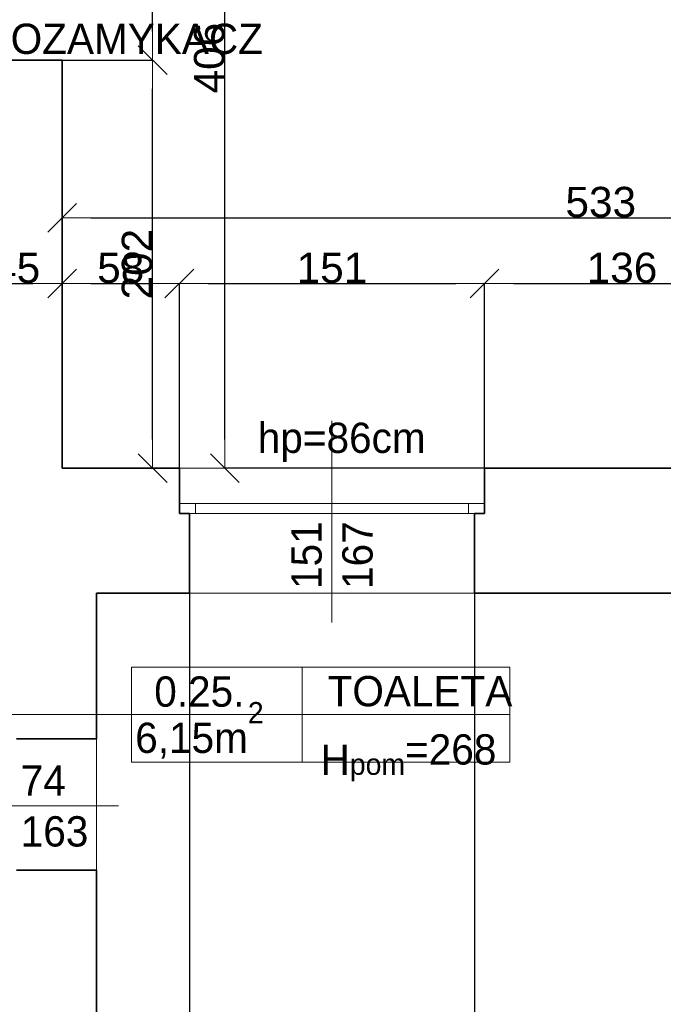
# Model space of a CAD drawing. Header units: metres. Extents: x 7506757 to 756746378, y 5735207 to 582114514.
# Tile 113 of 256: x 7691025 to 7694209, y 5820619 to 5825494. Entities that reach past the tile are written whole.
import ezdxf

# ---------------------------------------------------------------- set-up
doc = ezdxf.new("R2010")
doc.units = ezdxf.units.M
doc.header["$MEASUREMENT"] = 0
doc.header["$PDMODE"] = 2
doc.layers.get('0').update_dxf_attribs({"color": 250, "linetype": 'CONTINUOUS', "lineweight": 100, "plot": 0})
doc.layers.get('Defpoints').update_dxf_attribs({"linetype": 'CONTINUOUS'})
for name, color, linetype, lineweight in [('2D - Ogolne46', 7, 'CONTINUOUS', 18), ('M_OCIANA6', 5, 'CONTINUOUS', 35), ('M_OPISY1', 7, 'CONTINUOUS', 13), ('M_OPISY141', 7, 'CONTINUOUS', 0), ('m_umeblowanie1', 7, 'CONTINUOUS', 13), ('opis1', 7, 'CONTINUOUS', 13), ('WYMIARY', 8, 'CONTINUOUS', 13)]:
    doc.layers.add(name, color=color, linetype=linetype, lineweight=lineweight)
doc.layers.add('M_OPISY', color=7, linetype='CONTINUOUS')
doc.layers.add('PWYMIAR', color=7, linetype='CONTINUOUS')
doc.styles.add('GENERATED_STYLE_1', font='arial.ttf')
doc.styles.add('GENERATED_STYLE_2', font='txt')
doc.dimstyles.new('GENERATED_STYLE__1', dxfattribs={"dimtxt": 150, "dimasz": 142.5, "dimexe": 0.18, "dimexo": 0, "dimgap": 0.09, "dimtad": 1, "dimdec": 0, "dimlfac": 0.1, "dimzin": 0, "dimdsep": 46, "dimtxsty": 'GENERATED_STYLE_1', "dimblk": 'ARROWHEAD_6', "dimblk1": 'ARROWHEAD_6', "dimblk2": 'ARROWHEAD_6', "dimcen": 0.09, "dimclrd": 251, "dimclre": 251, "dimclrt": 7, "dimazin": 0, "dimtfac": 1, "dimtdec": 4, "dimtmove": 0, "dimatfit": 3, "dimfxl": 0, "dimtolj": 1, "dimtzin": 0, "dimarcsym": 0})
doc.dimstyles.new('GENERATED_STYLE__2', dxfattribs={"dimtxt": 150, "dimasz": 142.5, "dimexe": 0.18, "dimexo": 0, "dimgap": 0.09, "dimtad": 1, "dimtih": 1, "dimtoh": 1, "dimdec": 0, "dimlfac": 0.1, "dimzin": 0, "dimdsep": 46, "dimtxsty": 'GENERATED_STYLE_1', "dimblk": 'ARROWHEAD_6', "dimblk1": 'ARROWHEAD_6', "dimblk2": 'ARROWHEAD_6', "dimcen": 0.09, "dimclrd": 251, "dimclre": 251, "dimclrt": 7, "dimazin": 0, "dimtfac": 1, "dimtdec": 4, "dimtmove": 0, "dimatfit": 3, "dimfxl": 0, "dimtolj": 1, "dimtzin": 0, "dimarcsym": 0})
doc.dimstyles.new('GENERATED_STYLE__3', dxfattribs={"dimtxt": 150, "dimasz": 142.5, "dimexe": 0.18, "dimexo": 0, "dimgap": 0.09, "dimtad": 1, "dimdec": 0, "dimlfac": 0.1, "dimzin": 0, "dimdsep": 46, "dimtxsty": 'GENERATED_STYLE_1', "dimblk": 'ARROWHEAD_6', "dimblk1": 'ARROWHEAD_6', "dimblk2": 'ARROWHEAD_6', "dimcen": 0.09, "dimclrd": 251, "dimclre": 251, "dimclrt": 7, "dimazin": 0, "dimtfac": 1, "dimtdec": 4, "dimtmove": 2, "dimatfit": 3, "dimfxl": 0, "dimtolj": 1, "dimtzin": 0, "dimarcsym": 0})

# ---------------------------------------------------------------- blocks, each defined once
blk = doc.blocks.new('Linia_46', base_point=(594398, 271074.2))
at = {"layer": 'M_OPISY1', "linetype": 'Continuous'}
blk.add_hatch(color=256, dxfattribs=at).paths.add_polyline_path([(592947, 271074.2), (592943.2, 271093.3), (592932.4, 271109.5), (592916.2, 271120.4), (592897, 271124.2), (592877.9, 271120.4), (592861.7, 271109.5), (592850.8, 271093.3), (592847, 271074.2), (592850.8, 271055), (592861.7, 271038.8), (592877.9, 271028), (592897, 271024.2), (592916.2, 271028), (592932.4, 271038.8), (592943.2, 271055)], flags=0)
blk.add_circle((592897, 271074.2), 50, dxfattribs=at)
at = {"layer": 'M_OPISY141', "linetype": 'Continuous'}
blk.add_line((594398, 271074.2), (592947, 271074.2), dxfattribs=at)
blk = doc.blocks.new('ARROWHEAD_6')
at = {"color": 0, "linetype": 'Continuous', "lineweight": 0}
for p, q in [((-0.5, -0.5), (0.5, 0.5)), ((0, 0), (-1, 0))]:
    blk.add_line(p, q, dxfattribs=at)
blk = doc.blocks.new('*D5798')
at = {"layer": 'Defpoints', "color": 0, "linetype": 'Continuous', "transparency": 16777216}
for p in [(7691234.6, 5825294), (7691234.6, 5824188.1), (7690784.6, 5824044)]:
    blk.add_point(p, dxfattribs=at)
at = {"layer": 'PWYMIAR', "color": 251, "linetype": 'Continuous', "lineweight": -2, "transparency": 16777216}
for p, q in [((7691234.6, 5825294), (7691234.6, 5824187.9)), ((7690784.6, 5824044), (7690784.6, 5824188.3)), ((7690927.1, 5824188.1), (7691092.1, 5824188.1))]:
    blk.add_line(p, q, dxfattribs=at)
at = {"layer": 'PWYMIAR', "color": 251, "linetype": 'Continuous', "lineweight": -2, "transparency": 16777216, "xscale": 142.5, "yscale": 142.5, "zscale": 142.5, "rotation": 180}
blk.add_blockref('ARROWHEAD_6', (7690784.6, 5824188.1), dxfattribs=at)
at = {"layer": 'PWYMIAR', "color": 251, "linetype": 'Continuous', "lineweight": -2, "transparency": 16777216, "xscale": 142.5, "yscale": 142.5, "zscale": 142.5}
blk.add_blockref('ARROWHEAD_6', (7691234.6, 5824188.1), dxfattribs=at)
at = {"layer": 'PWYMIAR', "color": 7, "linetype": 'Continuous', "lineweight": 13, "transparency": 16777216, "insert": (7691009.6, 5824264.5), "char_height": 150, "attachment_point": 5, "style": 'GENERATED_STYLE_1'}
blk.add_mtext('\\A1;45', dxfattribs=at)
blk = doc.blocks.new('*D5799')
at = {"layer": 'Defpoints', "color": 0, "linetype": 'Continuous', "transparency": 16777216}
for p in [(7691234.6, 5825294), (7691814.6, 5824188.1), (7691814.6, 5823274)]:
    blk.add_point(p, dxfattribs=at)
at = {"layer": 'PWYMIAR', "color": 251, "linetype": 'Continuous', "lineweight": -2, "transparency": 16777216}
for p, q in [((7691234.6, 5825294), (7691234.6, 5824187.9)), ((7691377.1, 5824188.1), (7691672.1, 5824188.1)), ((7691814.6, 5823274), (7691814.6, 5824188.3))]:
    blk.add_line(p, q, dxfattribs=at)
at = {"layer": 'PWYMIAR', "color": 251, "linetype": 'Continuous', "lineweight": -2, "transparency": 16777216, "xscale": 142.5, "yscale": 142.5, "zscale": 142.5, "rotation": 180}
blk.add_blockref('ARROWHEAD_6', (7691234.6, 5824188.1), dxfattribs=at)
at = {"layer": 'PWYMIAR', "color": 251, "linetype": 'Continuous', "lineweight": -2, "transparency": 16777216, "xscale": 142.5, "yscale": 142.5, "zscale": 142.5}
blk.add_blockref('ARROWHEAD_6', (7691814.6, 5824188.1), dxfattribs=at)
at = {"layer": 'PWYMIAR', "color": 7, "linetype": 'Continuous', "lineweight": 13, "transparency": 16777216, "insert": (7691524.6, 5824264.8), "char_height": 150, "attachment_point": 5, "style": 'GENERATED_STYLE_1'}
blk.add_mtext('\\A1;58', dxfattribs=at)
blk = doc.blocks.new('*D5800')
at = {"layer": 'Defpoints', "color": 0, "linetype": 'Continuous', "transparency": 16777216}
for p in [(7693324.6, 5824188.1), (7691814.6, 5823274), (7693324.6, 5823274)]:
    blk.add_point(p, dxfattribs=at)
at = {"layer": 'PWYMIAR', "color": 251, "linetype": 'Continuous', "lineweight": -2, "transparency": 16777216}
for p, q in [((7691814.6, 5823274), (7691814.6, 5824188.3)), ((7691957.1, 5824188.1), (7693182.1, 5824188.1)), ((7693324.6, 5823274), (7693324.6, 5824188.3))]:
    blk.add_line(p, q, dxfattribs=at)
at = {"layer": 'PWYMIAR', "color": 251, "linetype": 'Continuous', "lineweight": -2, "transparency": 16777216, "xscale": 142.5, "yscale": 142.5, "zscale": 142.5, "rotation": 180}
blk.add_blockref('ARROWHEAD_6', (7691814.6, 5824188.1), dxfattribs=at)
at = {"layer": 'PWYMIAR', "color": 251, "linetype": 'Continuous', "lineweight": -2, "transparency": 16777216, "xscale": 142.5, "yscale": 142.5, "zscale": 142.5}
blk.add_blockref('ARROWHEAD_6', (7693324.6, 5824188.1), dxfattribs=at)
at = {"layer": 'PWYMIAR', "color": 7, "linetype": 'Continuous', "lineweight": 13, "transparency": 16777216, "insert": (7692569.6, 5824264.8), "char_height": 150, "attachment_point": 5, "style": 'GENERATED_STYLE_1'}
blk.add_mtext('\\A1;151', dxfattribs=at)
blk = doc.blocks.new('*D5801')
at = {"layer": 'Defpoints', "color": 0, "linetype": 'Continuous', "transparency": 16777216}
for p in [(7694684.6, 5824188.1), (7693324.6, 5823274), (7694684.6, 5823274)]:
    blk.add_point(p, dxfattribs=at)
at = {"layer": 'PWYMIAR', "color": 251, "linetype": 'Continuous', "lineweight": -2, "transparency": 16777216}
for p, q in [((7693324.6, 5823274), (7693324.6, 5824188.3)), ((7693467.1, 5824188.1), (7694542.1, 5824188.1)), ((7694684.6, 5823274), (7694684.6, 5824188.3))]:
    blk.add_line(p, q, dxfattribs=at)
at = {"layer": 'PWYMIAR', "color": 251, "linetype": 'Continuous', "lineweight": -2, "transparency": 16777216, "xscale": 142.5, "yscale": 142.5, "zscale": 142.5, "rotation": 180}
blk.add_blockref('ARROWHEAD_6', (7693324.6, 5824188.1), dxfattribs=at)
at = {"layer": 'PWYMIAR', "color": 251, "linetype": 'Continuous', "lineweight": -2, "transparency": 16777216, "xscale": 142.5, "yscale": 142.5, "zscale": 142.5}
blk.add_blockref('ARROWHEAD_6', (7694684.6, 5824188.1), dxfattribs=at)
at = {"layer": 'PWYMIAR', "color": 7, "linetype": 'Continuous', "lineweight": 13, "transparency": 16777216, "insert": (7694004.6, 5824264.9), "char_height": 150, "attachment_point": 5, "style": 'GENERATED_STYLE_1'}
blk.add_mtext('\\A1;136', dxfattribs=at)
blk = doc.blocks.new('*D5882')
at = {"layer": 'Defpoints', "color": 0, "linetype": 'Continuous', "transparency": 16777216}
for p in [(7690352.4, 5826194), (7691234.6, 5826194), (7690784.6, 5825294)]:
    blk.add_point(p, dxfattribs=at)
at = {"layer": 'PWYMIAR', "color": 251, "linetype": 'Continuous', "lineweight": -2, "transparency": 16777216}
for p, q in [((7691234.6, 5826194), (7690352.2, 5826194)), ((7690352.4, 5825436.5), (7690352.4, 5826051.5)), ((7690784.6, 5825294), (7690352.2, 5825294))]:
    blk.add_line(p, q, dxfattribs=at)
at = {"layer": 'PWYMIAR', "color": 251, "linetype": 'Continuous', "lineweight": -2, "transparency": 16777216, "xscale": 142.5, "yscale": 142.5, "zscale": 142.5}
for p, rotation in [((7690352.4, 5826194), 90), ((7690352.4, 5825294), 270)]:
    blk.add_blockref('ARROWHEAD_6', p, dxfattribs=dict(at, rotation=rotation))
at = {"layer": 'PWYMIAR', "color": 7, "linetype": 'Continuous', "lineweight": 13, "transparency": 16777216, "insert": (7690275.7, 5825744), "char_height": 150, "attachment_point": 5, "rotation": 90, "style": 'GENERATED_STYLE_1'}
blk.add_mtext('\\A1;90', dxfattribs=at)
blk = doc.blocks.new('*D5913')
at = {"layer": 'Defpoints', "color": 0, "linetype": 'Continuous', "transparency": 16777216}
for p in [(7691234.6, 5825294), (7691682.4, 5825294), (7691234.6, 5823274)]:
    blk.add_point(p, dxfattribs=at)
at = {"layer": 'PWYMIAR', "color": 251, "linetype": 'Continuous', "lineweight": -2, "transparency": 16777216}
for p, q in [((7691234.6, 5825294), (7691682.6, 5825294)), ((7691682.4, 5823416.5), (7691682.4, 5825151.5)), ((7691234.6, 5823274), (7691682.6, 5823274))]:
    blk.add_line(p, q, dxfattribs=at)
at = {"layer": 'PWYMIAR', "color": 251, "linetype": 'Continuous', "lineweight": -2, "transparency": 16777216, "xscale": 142.5, "yscale": 142.5, "zscale": 142.5}
for p, rotation in [((7691682.4, 5825294), 90), ((7691682.4, 5823274), 270)]:
    blk.add_blockref('ARROWHEAD_6', p, dxfattribs=dict(at, rotation=rotation))
at = {"layer": 'PWYMIAR', "color": 7, "linetype": 'Continuous', "lineweight": 13, "transparency": 16777216, "insert": (7691605.8, 5824284), "char_height": 150, "attachment_point": 5, "rotation": 90, "style": 'GENERATED_STYLE_1'}
blk.add_mtext('\\A1;202', dxfattribs=at)
blk = doc.blocks.new('*D5914')
at = {"layer": 'Defpoints', "color": 0, "linetype": 'Continuous', "transparency": 16777216}
for p in [(7691234.6, 5826194), (7691682.4, 5826194), (7691234.6, 5825294)]:
    blk.add_point(p, dxfattribs=at)
at = {"layer": 'PWYMIAR', "color": 251, "linetype": 'Continuous', "lineweight": -2, "transparency": 16777216}
for p, q in [((7691234.6, 5826194), (7691682.6, 5826194)), ((7691682.4, 5825436.5), (7691682.4, 5826051.5)), ((7691234.6, 5825294), (7691682.6, 5825294))]:
    blk.add_line(p, q, dxfattribs=at)
at = {"layer": 'PWYMIAR', "color": 251, "linetype": 'Continuous', "lineweight": -2, "transparency": 16777216, "xscale": 142.5, "yscale": 142.5, "zscale": 142.5}
for p, rotation in [((7691682.4, 5826194), 90), ((7691682.4, 5825294), 270)]:
    blk.add_blockref('ARROWHEAD_6', p, dxfattribs=dict(at, rotation=rotation))
at = {"layer": 'PWYMIAR', "color": 7, "linetype": 'Continuous', "lineweight": 13, "transparency": 16777216, "insert": (7691605.8, 5825744), "char_height": 150, "attachment_point": 5, "rotation": 90, "style": 'GENERATED_STYLE_1'}
blk.add_mtext('\\A1;90', dxfattribs=at)
blk = doc.blocks.new('*D5924')
at = {"layer": 'Defpoints', "color": 0, "linetype": 'Continuous', "transparency": 16777216}
for p in [(7692040, 5827334), (7695214.6, 5827334), (7694684.6, 5823274)]:
    blk.add_point(p, dxfattribs=at)
at = {"layer": 'PWYMIAR', "color": 251, "linetype": 'Continuous', "lineweight": -2, "transparency": 16777216}
for p, q in [((7695214.6, 5827334), (7692039.8, 5827334)), ((7692040, 5823416.5), (7692040, 5827191.5)), ((7694684.6, 5823274), (7692039.8, 5823274))]:
    blk.add_line(p, q, dxfattribs=at)
at = {"layer": 'PWYMIAR', "color": 251, "linetype": 'Continuous', "lineweight": -2, "transparency": 16777216, "xscale": 142.5, "yscale": 142.5, "zscale": 142.5}
for p, rotation in [((7692040, 5827334), 90), ((7692040, 5823274), 270)]:
    blk.add_blockref('ARROWHEAD_6', p, dxfattribs=dict(at, rotation=rotation))
at = {"layer": 'PWYMIAR', "color": 7, "linetype": 'Continuous', "lineweight": 13, "transparency": 16777216, "insert": (7691963.3, 5825304), "char_height": 150, "attachment_point": 5, "rotation": 90, "style": 'GENERATED_STYLE_1'}
blk.add_mtext('\\A1;406', dxfattribs=at)
blk = doc.blocks.new('*D5925')
at = {"layer": 'Defpoints', "color": 0, "linetype": 'Continuous', "transparency": 16777216}
for p in [(7696564.6, 5824513.8), (7691234.6, 5823274), (7696564.6, 5823274)]:
    blk.add_point(p, dxfattribs=at)
at = {"layer": 'PWYMIAR', "color": 251, "linetype": 'Continuous', "lineweight": -2, "transparency": 16777216}
for p, q in [((7691234.6, 5823274), (7691234.6, 5824514)), ((7691377.1, 5824513.8), (7696422.1, 5824513.8)), ((7696564.6, 5823274), (7696564.6, 5824514))]:
    blk.add_line(p, q, dxfattribs=at)
at = {"layer": 'PWYMIAR', "color": 251, "linetype": 'Continuous', "lineweight": -2, "transparency": 16777216, "xscale": 142.5, "yscale": 142.5, "zscale": 142.5, "rotation": 180}
blk.add_blockref('ARROWHEAD_6', (7691234.6, 5824513.8), dxfattribs=at)
at = {"layer": 'PWYMIAR', "color": 251, "linetype": 'Continuous', "lineweight": -2, "transparency": 16777216, "xscale": 142.5, "yscale": 142.5, "zscale": 142.5}
blk.add_blockref('ARROWHEAD_6', (7696564.6, 5824513.8), dxfattribs=at)
at = {"layer": 'PWYMIAR', "color": 7, "linetype": 'Continuous', "lineweight": 13, "transparency": 16777216, "insert": (7693899.6, 5824590.5), "char_height": 150, "attachment_point": 5, "style": 'GENERATED_STYLE_1'}
blk.add_mtext('\\A1;533', dxfattribs=at)
blk = doc.blocks.new('*D5992')
at = {"layer": 'Defpoints', "color": 0, "linetype": 'Continuous', "transparency": 16777216}
for p in [(7691864.6, 5822654), (7691404.6, 5820154), (7691864.6, 5818412.2)]:
    blk.add_point(p, dxfattribs=at)
at = {"layer": 'PWYMIAR', "color": 251, "linetype": 'Continuous', "lineweight": -2, "transparency": 16777216}
for p, q in [((7691864.6, 5822654), (7691864.6, 5818412)), ((7691404.6, 5820154), (7691404.6, 5818412)), ((7691547.1, 5818412.2), (7691722.1, 5818412.2))]:
    blk.add_line(p, q, dxfattribs=at)
at = {"layer": 'PWYMIAR', "color": 251, "linetype": 'Continuous', "lineweight": -2, "transparency": 16777216, "xscale": 142.5, "yscale": 142.5, "zscale": 142.5, "rotation": 180}
blk.add_blockref('ARROWHEAD_6', (7691404.6, 5818412.2), dxfattribs=at)
at = {"layer": 'PWYMIAR', "color": 251, "linetype": 'Continuous', "lineweight": -2, "transparency": 16777216, "xscale": 142.5, "yscale": 142.5, "zscale": 142.5}
blk.add_blockref('ARROWHEAD_6', (7691864.6, 5818412.2), dxfattribs=at)
at = {"layer": 'PWYMIAR', "color": 7, "linetype": 'Continuous', "lineweight": 13, "transparency": 16777216, "insert": (7691634.6, 5818488.9), "char_height": 150, "attachment_point": 5, "style": 'GENERATED_STYLE_1'}
blk.add_mtext('\\A1;46', dxfattribs=at)
blk = doc.blocks.new('*D5993')
at = {"layer": 'Defpoints', "color": 0, "linetype": 'Continuous', "transparency": 16777216}
for p in [(7691864.6, 5822654), (7693274.6, 5822654), (7693274.6, 5818412.2)]:
    blk.add_point(p, dxfattribs=at)
at = {"layer": 'PWYMIAR', "color": 251, "linetype": 'Continuous', "lineweight": -2, "transparency": 16777216}
for p, q in [((7691864.6, 5822654), (7691864.6, 5818412)), ((7693274.6, 5822654), (7693274.6, 5818412)), ((7692007.1, 5818412.2), (7693132.1, 5818412.2))]:
    blk.add_line(p, q, dxfattribs=at)
at = {"layer": 'PWYMIAR', "color": 251, "linetype": 'Continuous', "lineweight": -2, "transparency": 16777216, "xscale": 142.5, "yscale": 142.5, "zscale": 142.5, "rotation": 180}
blk.add_blockref('ARROWHEAD_6', (7691864.6, 5818412.2), dxfattribs=at)
at = {"layer": 'PWYMIAR', "color": 251, "linetype": 'Continuous', "lineweight": -2, "transparency": 16777216, "xscale": 142.5, "yscale": 142.5, "zscale": 142.5}
blk.add_blockref('ARROWHEAD_6', (7693274.6, 5818412.2), dxfattribs=at)
at = {"layer": 'PWYMIAR', "color": 7, "linetype": 'Continuous', "lineweight": 13, "transparency": 16777216, "insert": (7692569.6, 5818487.6), "char_height": 150, "attachment_point": 5, "style": 'GENERATED_STYLE_1'}
blk.add_mtext('\\A1;141', dxfattribs=at)
blk = doc.blocks.new('*D5994')
at = {"layer": 'Defpoints', "color": 0, "linetype": 'Continuous', "transparency": 16777216}
for p in [(7693274.6, 5822654), (7694734.6, 5822654), (7694734.6, 5818412.2)]:
    blk.add_point(p, dxfattribs=at)
at = {"layer": 'PWYMIAR', "color": 251, "linetype": 'Continuous', "lineweight": -2, "transparency": 16777216}
for p, q in [((7693274.6, 5822654), (7693274.6, 5818412)), ((7694734.6, 5822654), (7694734.6, 5818412)), ((7693417.1, 5818412.2), (7694592.1, 5818412.2))]:
    blk.add_line(p, q, dxfattribs=at)
at = {"layer": 'PWYMIAR', "color": 251, "linetype": 'Continuous', "lineweight": -2, "transparency": 16777216, "xscale": 142.5, "yscale": 142.5, "zscale": 142.5, "rotation": 180}
blk.add_blockref('ARROWHEAD_6', (7693274.6, 5818412.2), dxfattribs=at)
at = {"layer": 'PWYMIAR', "color": 251, "linetype": 'Continuous', "lineweight": -2, "transparency": 16777216, "xscale": 142.5, "yscale": 142.5, "zscale": 142.5}
blk.add_blockref('ARROWHEAD_6', (7694734.6, 5818412.2), dxfattribs=at)
at = {"layer": 'PWYMIAR', "color": 7, "linetype": 'Continuous', "lineweight": 13, "transparency": 16777216, "insert": (7694004.6, 5818488.9), "char_height": 150, "attachment_point": 5, "style": 'GENERATED_STYLE_1'}
blk.add_mtext('\\A1;146', dxfattribs=at)
blk = doc.blocks.new('*D6003')
at = {"layer": 'Defpoints', "color": 0, "linetype": 'Continuous', "transparency": 16777216}
for p in [(7690784.6, 5820774), (7691404.6, 5820154), (7691404.6, 5818023.1)]:
    blk.add_point(p, dxfattribs=at)
at = {"layer": 'PWYMIAR', "color": 251, "linetype": 'Continuous', "lineweight": -2, "transparency": 16777216}
for p, q in [((7690784.6, 5820774), (7690784.6, 5818022.9)), ((7691404.6, 5820154), (7691404.6, 5818022.9)), ((7690927.1, 5818023.1), (7691262.1, 5818023.1))]:
    blk.add_line(p, q, dxfattribs=at)
at = {"layer": 'PWYMIAR', "color": 251, "linetype": 'Continuous', "lineweight": -2, "transparency": 16777216, "xscale": 142.5, "yscale": 142.5, "zscale": 142.5, "rotation": 180}
blk.add_blockref('ARROWHEAD_6', (7690784.6, 5818023.1), dxfattribs=at)
at = {"layer": 'PWYMIAR', "color": 251, "linetype": 'Continuous', "lineweight": -2, "transparency": 16777216, "xscale": 142.5, "yscale": 142.5, "zscale": 142.5}
blk.add_blockref('ARROWHEAD_6', (7691404.6, 5818023.1), dxfattribs=at)
at = {"layer": 'PWYMIAR', "color": 7, "linetype": 'Continuous', "lineweight": 13, "transparency": 16777216, "insert": (7691094.6, 5818099.7), "char_height": 150, "attachment_point": 5, "style": 'GENERATED_STYLE_1'}
blk.add_mtext('\\A1;62', dxfattribs=at)
blk = doc.blocks.new('*D6004')
at = {"layer": 'Defpoints', "color": 0, "linetype": 'Continuous', "transparency": 16777216}
for p in [(7696564.6, 5823274), (7691404.6, 5820154), (7696564.6, 5818023.1)]:
    blk.add_point(p, dxfattribs=at)
at = {"layer": 'PWYMIAR', "color": 251, "linetype": 'Continuous', "lineweight": -2, "transparency": 16777216}
for p, q in [((7696564.6, 5823274), (7696564.6, 5818022.9)), ((7691404.6, 5820154), (7691404.6, 5818022.9)), ((7691547.1, 5818023.1), (7696422.1, 5818023.1))]:
    blk.add_line(p, q, dxfattribs=at)
at = {"layer": 'PWYMIAR', "color": 251, "linetype": 'Continuous', "lineweight": -2, "transparency": 16777216, "xscale": 142.5, "yscale": 142.5, "zscale": 142.5, "rotation": 180}
blk.add_blockref('ARROWHEAD_6', (7691404.6, 5818023.1), dxfattribs=at)
at = {"layer": 'PWYMIAR', "color": 251, "linetype": 'Continuous', "lineweight": -2, "transparency": 16777216, "xscale": 142.5, "yscale": 142.5, "zscale": 142.5}
blk.add_blockref('ARROWHEAD_6', (7696564.6, 5818023.1), dxfattribs=at)
at = {"layer": 'PWYMIAR', "color": 7, "linetype": 'Continuous', "lineweight": 13, "transparency": 16777216, "insert": (7693984.6, 5818099.7), "char_height": 150, "attachment_point": 5, "style": 'GENERATED_STYLE_1'}
blk.add_mtext('\\A1;516', dxfattribs=at)

msp = doc.modelspace()

# ---------------------------------------------------------------- linework, layer by layer
at = {"layer": 'M_OCIANA6', "linetype": 'Continuous'}
for p, q in [((7691234.6, 5825294), (7690784.6, 5825294)), ((7691234.6, 5823274), (7691234.6, 5825294)), ((7691814.6, 5823274), (7691234.6, 5823274)), ((7691814.6, 5823049), (7691814.6, 5823274)), ((7694684.6, 5823274), (7693324.6, 5823274)), ((7693324.6, 5823049), (7693324.6, 5823274)), ((7691814.6, 5823049), (7691864.6, 5823049)), ((7691864.6, 5823049), (7691864.6, 5822654)), ((7693274.6, 5823049), (7693274.6, 5822654)), ((7693324.6, 5823049), (7693274.6, 5823049)), ((7691404.6, 5822654), (7691404.6, 5821934)), ((7691864.6, 5822654), (7691404.6, 5822654)), ((7694734.6, 5822654), (7693274.6, 5822654)), ((7691009.6, 5821934), (7691404.6, 5821934)), ((7691404.6, 5821284), (7691009.6, 5821284)), ((7691404.6, 5821284), (7691404.6, 5820154))]:
    msp.add_line(p, q, dxfattribs=at)
at = {"layer": 'M_OPISY141', "linetype": 'Continuous'}
for p, q in [((7692569.6, 5822510.2), (7692569.6, 5823507.4)), ((7691577.9, 5822288.9), (7693449, 5822288.9)), ((7691577.9, 5821817.8), (7691577.9, 5822288.9)), ((7692422.5, 5822288.9), (7692422.5, 5821817.8)), ((7693449, 5822288.9), (7693449, 5821817.8)), ((7691577.9, 5822053.4), (7693449, 5822053.4)), ((7693449, 5821817.8), (7691577.9, 5821817.8)), ((7691514.1, 5821601.5), (7690516.8, 5821601.5))]:
    msp.add_line(p, q, dxfattribs=at)
at = {"layer": 'm_umeblowanie1', "linetype": 'Continuous'}
for p, q in [((7693324.6, 5823274), (7691814.6, 5823274)), ((7691814.6, 5823099), (7693324.6, 5823099)), ((7691894.6, 5823049), (7691894.6, 5823099)), ((7693244.6, 5823049), (7693244.6, 5823099)), ((7691864.6, 5823049), (7693274.6, 5823049)), ((7693274.6, 5822654), (7691864.6, 5822654)), ((7691404.6, 5821934), (7691404.6, 5821284))]:
    msp.add_line(p, q, dxfattribs=at)

# ---------------------------------------------------------------- block references
at = {"layer": 'M_OPISY', "linetype": 'Continuous'}
msp.add_blockref('Linia_46', (7691577.9, 5822053.4), dxfattribs=at)

# ---------------------------------------------------------------- texts
at = {"layer": '2D - Ogolne46', "linetype": 'Continuous', "insert": (7691596.1, 5821835.7), "char_height": 150, "attachment_point": 7, "style": 'GENERATED_STYLE_2'}
msp.add_mtext('{6,15m\\A1{\\H0.7x;\\S2^  ;}}', dxfattribs=at)
at = {"layer": 'opis1', "linetype": 'Continuous', "char_height": 150, "style": 'GENERATED_STYLE_2'}
for s, insert, attachment_point in [('{hp=86cm}', (7693033.2, 5823499.2), 3), ('{0.25.}', (7691690.4, 5822242.6), 1), ('{TOALETA}', (7692548.1, 5822244.7), 1), ('{H\\A1{\\H0.7x;\\S ^ pom;}=268}', (7692513.4, 5822007.1), 1)]:
    msp.add_mtext(s, dxfattribs=dict(at, insert=insert, attachment_point=attachment_point))
at = {"layer": 'opis1', "linetype": 'Continuous', "insert": (7692368.8, 5822675.6), "char_height": 150, "width": 349.992, "attachment_point": 1, "rotation": 90, "line_spacing_factor": 1.007581, "style": 'GENERATED_STYLE_2'}
msp.add_mtext('{151\\P167}', dxfattribs=at)
at = {"layer": 'opis1', "linetype": 'Continuous', "insert": (7691029.7, 5821801.6), "char_height": 150, "width": 349.992, "attachment_point": 1, "line_spacing_factor": 1.004977, "style": 'GENERATED_STYLE_2'}
msp.add_mtext('{74\\P163}', dxfattribs=at)
at = {"layer": 'WYMIARY', "color": 11, "linetype": 'ByBlock', "lineweight": 18, "true_color": 0xf57f8e, "insert": (7690545.3, 5825474.8), "char_height": 150, "attachment_point": 1, "style": 'GENERATED_STYLE_2'}
msp.add_mtext('SAMOZAMYKACZ', dxfattribs=at)

# ---------------------------------------------------------------- dimensions: what is measured, and where the dimension line sits
at = {"layer": 'PWYMIAR', "color": 251, "linetype": 'Continuous', "lineweight": 13}
for base, p1, p2, dimstyle, picture, middle in [((7692040, 5827334), (7694684.6, 5823274), (7695214.6, 5827334), 'GENERATED_STYLE__1', '*D5924', (7691963.3, 5825304)), ((7690352.4, 5826194), (7690784.6, 5825294), (7691234.6, 5826194), 'GENERATED_STYLE__1', '*D5882', (7690275.7, 5825744)), ((7691682.4, 5826194), (7691234.6, 5825294), (7691234.6, 5826194), 'GENERATED_STYLE__1', '*D5914', (7691605.8, 5825744)), ((7691682.4, 5825294), (7691234.6, 5823274), (7691234.6, 5825294), 'GENERATED_STYLE__3', '*D5913', (7691605.8, 5824284))]:
    dim = msp.add_linear_dim(base=base, p1=p1, p2=p2, angle=90, dimstyle=dimstyle, dxfattribs=at)
    dim.commit()
    dim.dimension.update_dxf_attribs({"geometry": picture, "text_midpoint": middle})
for base, p1, p2, picture, middle in [((7691234.6, 5824188.1), (7690784.6, 5824044), (7691234.6, 5825294), '*D5798', (7691009.6, 5824264.5)), ((7691814.6, 5824188.1), (7691234.6, 5825294), (7691814.6, 5823274), '*D5799', (7691524.6, 5824264.8)), ((7696564.6, 5824513.8), (7691234.6, 5823274), (7696564.6, 5823274), '*D5925', (7693899.6, 5824590.5)), ((7693324.6, 5824188.1), (7691814.6, 5823274), (7693324.6, 5823274), '*D5800', (7692569.6, 5824264.8)), ((7694684.6, 5824188.1), (7693324.6, 5823274), (7694684.6, 5823274), '*D5801', (7694004.6, 5824264.9)), ((7696564.6, 5818023.1), (7691404.6, 5820154), (7696564.6, 5823274), '*D6004', (7693984.6, 5818099.7)), ((7691864.6, 5818412.2), (7691404.6, 5820154), (7691864.6, 5822654), '*D5992', (7691634.6, 5818488.9)), ((7693274.6, 5818412.2), (7691864.6, 5822654), (7693274.6, 5822654), '*D5993', (7692569.6, 5818487.6)), ((7694734.6, 5818412.2), (7693274.6, 5822654), (7694734.6, 5822654), '*D5994', (7694004.6, 5818488.9)), ((7691404.6, 5818023.1), (7690784.6, 5820774), (7691404.6, 5820154), '*D6003', (7691094.6, 5818099.7))]:
    dim = msp.add_linear_dim(base=base, p1=p1, p2=p2, dimstyle='GENERATED_STYLE__2', dxfattribs=at)
    dim.commit()
    dim.dimension.update_dxf_attribs({"geometry": picture, "text_midpoint": middle})

doc.saveas('drawing.dxf')
